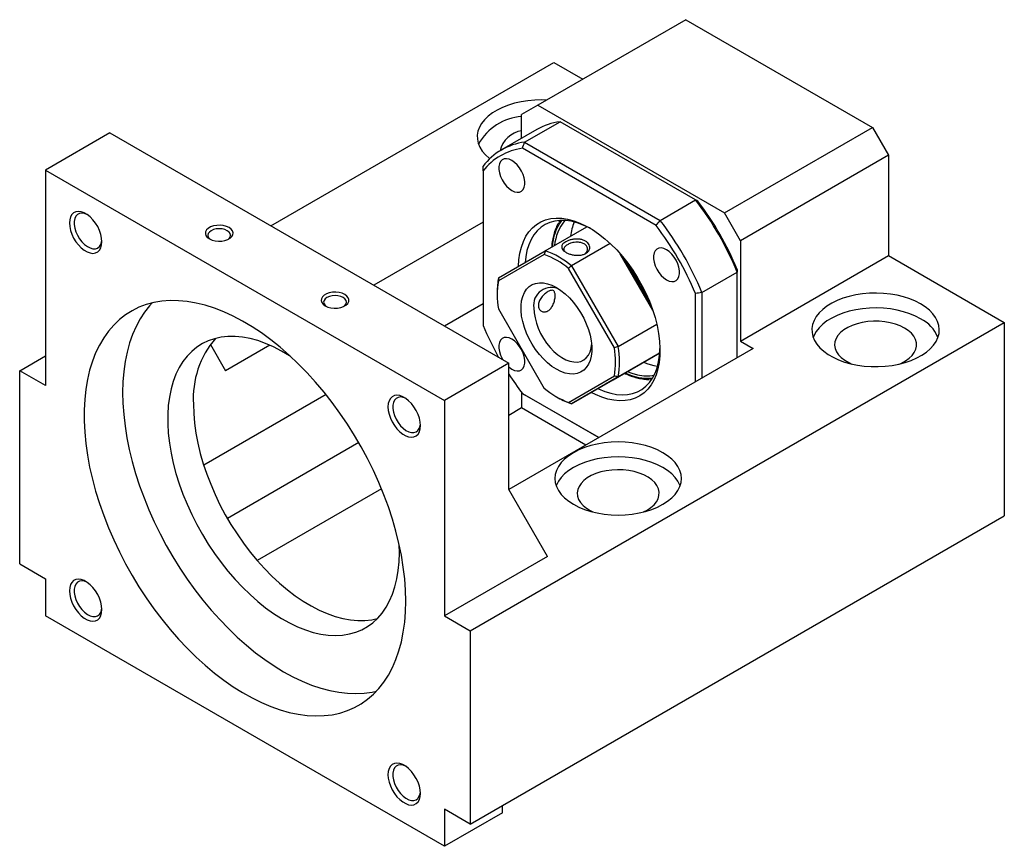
# Model space of a CAD drawing. Header units: millimetres. Extents: x 26 to 289, y 7 to 200.
# Tile 4 of 4: x 206 to 278, y 114 to 174. Entities that reach past the tile are written whole.
import ezdxf

# ---------------------------------------------------------------- set-up
doc = ezdxf.new("R2010")
doc.units = ezdxf.units.MM

msp = doc.modelspace()

# ---------------------------------------------------------------- linework, layer by layer
at = {"color": 7, "linetype": 'Continuous', "lineweight": 25}
for p, q in [((254.7108, 174.3296), (243.8685, 168.0705)), ((254.7108, 174.3296), (268.3816, 166.4377)), ((224.3075, 159.2259), (245.0471, 171.1987)), ((245.0471, 171.1987), (247.1671, 169.9747)), ((243.8685, 168.0705), (242.69, 167.3899)), ((243.8685, 168.0705), (257.5393, 160.1786)), ((242.69, 165.6397), (242.69, 167.3899)), ((242.9089, 165.3588), (245.5017, 166.8556)), ((255.4348, 161.1213), (245.5017, 166.8556)), ((212.5201, 166.0306), (207.8061, 163.3093)), ((212.5201, 166.0306), (241.7472, 149.1582)), ((243.8021, 166.2816), (241.2094, 164.7849)), ((257.5393, 160.1786), (268.3816, 166.4377)), ((268.3816, 166.4377), (269.5601, 164.3964)), ((242.9089, 165.3588), (252.842, 159.6246)), ((252.5388, 159.2553), (242.7408, 164.9116)), ((269.5601, 164.3964), (258.7178, 158.1373)), ((269.5601, 164.3964), (269.5601, 157.0476)), ((207.8061, 163.3093), (207.8061, 147.5228)), ((207.8061, 163.3093), (237.0332, 146.4368)), ((239.8616, 163.2489), (239.8616, 151.9346)), ((252.842, 159.6246), (255.4348, 161.1213)), ((258.7178, 158.1373), (257.5393, 160.1786)), ((239.8616, 159.4968), (231.85, 154.8718)), ((245.4267, 159.4899), (245.5086, 159.6239)), ((244.4182, 157.4003), (247.4758, 159.1654)), ((258.7178, 158.1373), (258.7178, 150.7884)), ((241.0025, 155.4278), (244.4182, 157.4003)), ((249.1767, 157.9332), (246.3359, 156.2932)), ((244.3472, 157.1284), (240.9907, 155.19)), ((252.2984, 153.042), (249.9172, 157.1663)), ((250.0868, 156.9681), (252.2115, 153.2881)), ((258.7178, 150.7884), (269.5601, 157.0476)), ((269.5601, 157.0476), (278.0454, 152.1491)), ((249.4806, 150.2889), (246.124, 156.1027)), ((246.3359, 156.2932), (249.7515, 150.3772)), ((255.8894, 154.3465), (258.4821, 155.8432)), ((258.4821, 149.5638), (258.4821, 155.8432)), ((240.8987, 154.3806), (240.8987, 154.2173)), ((255.418, 147.795), (255.418, 154.2684)), ((255.8894, 154.3465), (255.8894, 148.0671)), ((239.8616, 153.5088), (237.0362, 151.8778)), ((240.9907, 153.1383), (244.3472, 147.3245)), ((238.9188, 129.5618), (278.0454, 152.1491)), ((249.7515, 150.3772), (252.5923, 152.0171)), ((278.0454, 152.1491), (278.0454, 137.9958)), ((258.7178, 150.7884), (259.6606, 150.2442)), ((219.8884, 150.5463), (221.0054, 148.6114)), ((224.2473, 150.4829), (221.0054, 148.6114)), ((259.6606, 150.2442), (241.7477, 139.9033)), ((205.9205, 148.6114), (207.8061, 149.6999)), ((249.4, 147.9591), (252.8091, 149.9278)), ((252.8091, 149.9278), (249.7515, 148.1627)), ((252.4037, 149.6937), (252.4516, 149.7213)), ((252.4276, 149.7072), (252.809, 149.9274)), ((205.9205, 134.458), (205.9205, 148.6114)), ((207.8061, 147.5228), (205.9205, 148.6114)), ((241.7472, 149.1582), (237.0332, 146.4368)), ((241.7472, 139.9041), (241.7472, 149.1582)), ((252.3604, 148.9958), (252.6426, 148.9474)), ((246.124, 146.2989), (249.4806, 148.2372)), ((249.7515, 148.1627), (246.3359, 146.1902)), ((246.3359, 146.1902), (249.4, 147.9591)), ((252.2223, 147.9942), (252.0708, 147.9903)), ((228.3587, 146.8683), (219.3999, 141.6966)), ((237.0332, 146.4368), (237.0332, 130.6504)), ((242.69, 147.0142), (242.69, 145.8877)), ((242.7408, 146.9477), (248.3455, 143.7121)), ((248.3455, 143.7121), (242.9089, 146.8506)), ((245.2349, 146.7059), (245.3763, 146.6243)), ((242.69, 145.8877), (241.7472, 145.3434)), ((247.4021, 143.1675), (242.69, 145.8877)), ((230.7543, 143.3522), (221.1338, 137.7985)), ((232.4236, 139.961), (223.3238, 134.7078)), ((244.5757, 135.0046), (241.7472, 139.9041)), ((238.9188, 115.4085), (278.0454, 137.9958)), ((233.7333, 135.2766), (233.7169, 135.8954)), ((244.5757, 135.0046), (237.0332, 130.6504)), ((205.9205, 134.458), (207.8061, 133.3694)), ((207.8061, 133.3694), (207.8061, 130.6476)), ((237.0332, 113.7752), (207.8061, 130.6476)), ((237.0332, 130.6504), (238.9188, 129.5618)), ((238.9188, 129.5618), (238.9188, 115.4085)), ((238.9188, 115.4085), (237.0332, 116.497)), ((237.0332, 116.497), (237.0332, 113.7752)), ((241.2758, 116.2244), (237.0332, 113.7752)), ((241.2758, 116.2244), (241.2758, 116.7691))]:
    msp.add_line(p, q, dxfattribs=at)
at = {"color": 7, "linetype": 'Continuous', "lineweight": 25, "flags": 128}
for points in [[(244.5083, 168.4398), (244.1685, 168.4497), (243.6548, 168.4374), (243.1466, 168.3926), (242.6499, 168.3158), (242.171, 168.2079), (241.7154, 168.0702), (241.2889, 167.9045), (240.8966, 167.7126), (240.5432, 167.4971), (240.233, 167.2603), (239.9698, 167.0054), (239.7568, 166.7352), (239.5966, 166.4532), (239.4911, 166.1627), (239.4416, 165.8673), (239.4487, 165.5705), (239.5122, 165.2759), (239.6316, 164.9872), (239.8052, 164.7079), (240.031, 164.4412), (240.3063, 164.1905), (240.3589, 164.1488)], [(241.9731, 164.0188), (241.7746, 164.1093), (241.5848, 164.1476), (241.412, 164.1322), (241.2637, 164.0636), (241.1464, 163.9449), (241.0652, 163.7812), (241.0237, 163.5798), (241.0237, 163.3493), (241.0652, 163.0999), (241.1464, 162.8426), (241.2637, 162.5884), (241.412, 162.3486), (241.5848, 162.1336), (241.7746, 161.9528), (241.9731, 161.8141), (242.1716, 161.7237), (242.3614, 161.6853), (242.5342, 161.7008), (242.6825, 161.7693), (242.7998, 161.8881), (242.881, 162.0517), (242.9225, 162.2532), (242.9225, 162.4836), (242.881, 162.733), (242.7998, 162.9904), (242.6825, 163.2445), (242.5342, 163.4844), (242.3614, 163.6994), (242.1716, 163.8801), (241.9731, 164.0188)], [(211.9433, 158.0624), (211.923, 158.3266), (211.8629, 158.6053), (211.765, 158.8889), (211.6326, 159.1677), (211.4703, 159.4323), (211.2835, 159.6736), (211.0787, 159.8835), (210.8628, 160.0547), (210.6431, 160.1815), (210.4272, 160.2596), (210.2224, 160.2862), (210.0357, 160.2605), (209.8733, 160.1833), (209.741, 160.0573), (209.6431, 159.8868), (209.5829, 159.6775), (209.5627, 159.4366), (209.5829, 159.1724), (209.6431, 158.8937), (209.741, 158.6101), (209.8733, 158.3313), (210.0357, 158.0667), (210.2224, 157.8254), (210.4272, 157.6155), (210.6431, 157.4443), (210.8628, 157.3174), (211.0787, 157.2394), (211.2835, 157.2128), (211.4703, 157.2385), (211.6326, 157.3157), (211.765, 157.4417), (211.8629, 157.6122), (211.923, 157.8215), (211.9433, 158.0624)], [(210.8451, 160.0667), (210.6757, 160.1312), (210.4834, 160.16), (210.3094, 160.1352), (210.1607, 160.0578), (210.0436, 159.9311), (209.9627, 159.7602), (209.9214, 159.552), (209.9214, 159.3152), (209.9627, 159.0594), (210.0436, 158.7951), (210.1607, 158.5331), (210.3094, 158.2842), (210.4834, 158.0585), (210.6757, 157.8652), (210.8784, 157.7123), (211.0832, 157.6061), (211.2818, 157.5508), (211.4659, 157.5488), (211.628, 157.6002), (211.7616, 157.7027), (211.8611, 157.8523), (211.9225, 158.0428), (211.9397, 158.1706)], [(242.4565, 156.2675), (242.486, 156.7378), (242.5568, 157.2203), (242.6673, 157.6706), (242.8168, 158.0852), (243.004, 158.4607), (243.2275, 158.7943), (243.4855, 159.0834), (243.776, 159.3256), (244.0968, 159.5191), (244.4453, 159.6624), (244.8188, 159.7544), (245.2144, 159.7943), (245.6289, 159.7818), (246.0592, 159.717), (246.5019, 159.6004), (246.9535, 159.433), (247.4104, 159.216), (247.8692, 158.9512), (248.3261, 158.6406), (248.7777, 158.2866), (249.2203, 157.8921), (249.6506, 157.4601), (250.0652, 156.9939), (250.4608, 156.4973), (250.8343, 155.9741), (251.1828, 155.4285), (251.5035, 154.8646), (251.7941, 154.2869), (252.0521, 153.7), (252.2756, 153.1083), (252.4628, 152.5166), (252.6122, 151.9295), (252.7228, 151.3516), (252.7935, 150.7874), (252.824, 150.2412), (252.8138, 149.7175), (252.7632, 149.2202), (252.6724, 148.7533), (252.5423, 148.3205), (252.3738, 147.925), (252.1683, 147.5701), (251.9273, 147.2585), (251.6527, 146.9926), (251.3468, 146.7745), (251.0118, 146.6059), (250.6505, 146.4882), (250.2656, 146.4222), (249.8601, 146.4085), (249.4372, 146.4472), (249.0003, 146.5379), (248.5528, 146.68), (248.0981, 146.8724), (247.7897, 147.0295)], [(247.7598, 159.0186), (247.6502, 159.0775), (247.2015, 159.2892), (246.7584, 159.4508), (246.3245, 159.5609), (245.9035, 159.6186), (245.4988, 159.6234), (245.1138, 159.5753), (244.7518, 159.4747), (244.4155, 159.3224), (244.108, 159.1197), (243.8317, 158.8682), (243.5889, 158.5701), (243.3816, 158.2278), (243.2115, 157.8441), (243.0801, 157.4223), (242.9885, 156.9658), (242.9419, 156.5478)], [(221.2529, 159.098), (221.06, 159.1852), (220.8365, 159.2433), (220.5954, 159.2688), (220.3508, 159.2603), (220.1168, 159.2182), (219.907, 159.145), (219.7337, 159.0449), (219.6069, 158.9238), (219.534, 158.7888), (219.5192, 158.6475), (219.5634, 158.5084), (219.664, 158.3793), (219.8151, 158.268), (220.0081, 158.1807), (220.2316, 158.1226), (220.4726, 158.0971), (220.7173, 158.1057), (220.9513, 158.1478), (221.161, 158.221), (221.3343, 158.321), (221.4611, 158.4421), (221.534, 158.5772), (221.5488, 158.7184), (221.5047, 158.8576), (221.4041, 158.9866), (221.2529, 159.098)], [(221.1233, 158.8734), (220.9507, 158.9499), (220.7497, 158.9979), (220.534, 159.0143), (220.3183, 158.9979), (220.1174, 158.9499), (219.9448, 158.8734), (219.8123, 158.7738), (219.7291, 158.6578), (219.7007, 158.5333), (219.7291, 158.4087), (219.8123, 158.2927), (219.8863, 158.2306)], [(221.1817, 158.2306), (221.2557, 158.2927), (221.339, 158.4087), (221.3674, 158.5333), (221.339, 158.6578), (221.2557, 158.7738), (221.1233, 158.8734)], [(253.3064, 157.4762), (253.108, 157.5667), (252.9182, 157.605), (252.7454, 157.5896), (252.597, 157.521), (252.4797, 157.4023), (252.3986, 157.2386), (252.3571, 157.0372), (252.3571, 156.8067), (252.3986, 156.5573), (252.4797, 156.3), (252.597, 156.0458), (252.7454, 155.806), (252.9182, 155.591), (253.108, 155.4102), (253.3064, 155.2715), (253.5049, 155.1811), (253.6947, 155.1427), (253.8675, 155.1582), (254.0158, 155.2267), (254.1332, 155.3455), (254.2143, 155.5091), (254.2558, 155.7106), (254.2558, 155.941), (254.2143, 156.1904), (254.1332, 156.4478), (254.0158, 156.702), (253.8675, 156.9418), (253.6947, 157.1568), (253.5049, 157.3375), (253.3064, 157.4762)], [(229.7382, 154.1995), (229.5453, 154.2868), (229.3218, 154.3448), (229.0807, 154.3703), (228.836, 154.3618), (228.602, 154.3197), (228.3923, 154.2465), (228.219, 154.1465), (228.0922, 154.0254), (228.0193, 153.8903), (228.0045, 153.7491), (228.0487, 153.6099), (228.1493, 153.4809), (228.3004, 153.3695), (228.4933, 153.2822), (228.7168, 153.2242), (228.9579, 153.1987), (229.2026, 153.2072), (229.4366, 153.2493), (229.6463, 153.3225), (229.8196, 153.4226), (229.9464, 153.5436), (230.0193, 153.6787), (230.0341, 153.8199), (229.9899, 153.9591), (229.8893, 154.0881), (229.7382, 154.1995)], [(245.2356, 148.7196), (244.9107, 148.9308), (244.5908, 149.1859), (244.2812, 149.4809), (243.9866, 149.811), (243.7117, 150.1712), (243.4608, 150.5557), (243.2379, 150.9584), (243.0465, 151.3731), (242.8896, 151.7931), (242.7698, 152.2119), (242.6888, 152.6228), (242.648, 153.0194), (242.648, 153.3954), (242.6888, 153.7449), (242.7698, 154.0623), (242.8896, 154.3427), (243.0465, 154.5816), (243.2379, 154.7753), (243.4608, 154.9207), (243.7117, 155.0156), (243.9866, 155.0583), (244.2812, 155.0483), (244.5908, 154.9858), (244.9107, 154.8716), (245.2356, 154.7076), (245.5606, 154.4964), (245.8804, 154.2413), (246.1901, 153.9464), (246.4847, 153.6162), (246.7596, 153.256), (247.0105, 152.8715), (247.2333, 152.4688), (247.4247, 152.0541), (247.5816, 151.6341), (247.7014, 151.2153), (247.7824, 150.8044), (247.8232, 150.4078), (247.8232, 150.0318), (247.7824, 149.6824), (247.7014, 149.3649), (247.5816, 149.0845), (247.4247, 148.8456), (247.2333, 148.6519), (247.0105, 148.5065), (246.7596, 148.4117), (246.4847, 148.3689), (246.1901, 148.3789), (245.8804, 148.4415), (245.5606, 148.5557), (245.2356, 148.7196)], [(234.2048, 131.7388), (234.1844, 132.5492), (234.1236, 133.3803), (234.0224, 134.2292), (233.8811, 135.0929), (233.7004, 135.9685), (233.4808, 136.853), (233.2231, 137.7433), (232.9281, 138.6364), (232.5969, 139.5291), (232.2306, 140.4185), (231.8305, 141.3013), (231.3979, 142.1747), (230.9344, 143.0356), (230.4416, 143.8809), (229.9211, 144.7079), (229.3747, 145.5135), (228.8044, 146.2952), (228.212, 147.0501), (227.5997, 147.7758), (226.9695, 148.4695), (226.3237, 149.1291), (225.6644, 149.7521), (224.9939, 150.3366), (224.3145, 150.8803), (223.6286, 151.3816), (222.9385, 151.8385), (222.2466, 152.2497), (221.5554, 152.6135), (220.8671, 152.9289), (220.1841, 153.1947), (219.5089, 153.41), (218.8437, 153.574), (218.1908, 153.6862), (217.5526, 153.7462), (216.931, 153.7538), (216.3284, 153.7089), (215.7469, 153.6118), (215.1883, 153.4627), (214.6546, 153.2622), (214.1477, 153.0109), (213.6693, 152.7098), (213.2211, 152.3598), (212.8046, 151.9622), (212.4212, 151.5183), (212.0723, 151.0297), (211.7591, 150.4981), (211.4826, 149.9252), (211.2438, 149.3131), (211.0436, 148.6639), (210.8826, 147.9798), (210.7613, 147.2631), (210.6802, 146.5164), (210.6396, 145.7422), (210.6396, 144.9432), (210.6802, 144.1221), (210.7613, 143.2818), (210.8826, 142.4251), (211.0436, 141.5551), (211.2438, 140.6746), (211.4826, 139.7868), (211.7591, 138.8948), (212.0723, 138.0015), (212.4212, 137.1101), (212.8046, 136.2236), (213.2211, 135.3451), (213.6693, 134.4776), (214.1477, 133.6241), (214.6546, 132.7876), (215.1883, 131.9709), (215.7469, 131.1769), (216.3284, 130.4083), (216.931, 129.6677), (217.5526, 128.9577), (218.1908, 128.2807), (218.8437, 127.6392), (219.5089, 127.0352), (220.1841, 126.4708), (220.8671, 125.9481), (221.5554, 125.4688), (222.2466, 125.0346), (222.9385, 124.6469), (223.6286, 124.3071), (224.3145, 124.0164), (224.9939, 123.7758), (225.6644, 123.5861), (226.3237, 123.4479), (226.9695, 123.3617), (227.5997, 123.3279), (228.212, 123.3466), (228.8044, 123.4176), (229.3747, 123.5408), (229.9211, 123.7156), (230.4416, 123.9416), (230.9344, 124.2179), (231.3979, 124.5436), (231.8305, 124.9176), (232.2306, 125.3385), (232.5969, 125.8049), (232.9281, 126.3153), (233.2231, 126.8678), (233.4808, 127.4605), (233.7004, 128.0914), (233.8811, 128.7584), (234.0224, 129.4591), (234.1236, 130.1911), (234.1844, 130.9519), (234.2048, 131.7388)], [(229.6086, 153.975), (229.436, 154.0514), (229.235, 154.0995), (229.0193, 154.1159), (228.8036, 154.0995), (228.6026, 154.0514), (228.43, 153.975), (228.2976, 153.8753), (228.2144, 153.7593), (228.186, 153.6348), (228.2144, 153.5103), (228.2976, 153.3943), (228.3716, 153.3321)], [(229.667, 153.3321), (229.741, 153.3943), (229.8242, 153.5103), (229.8526, 153.6348), (229.8242, 153.7593), (229.741, 153.8753), (229.6086, 153.975)], [(271.9171, 153.5098), (271.5341, 153.7078), (271.1156, 153.8803), (270.6669, 154.0251), (270.1932, 154.1406), (269.7004, 154.2253), (269.1945, 154.2782), (268.6816, 154.2986), (268.1679, 154.2863), (267.6596, 154.2415), (267.163, 154.1647), (266.684, 154.0568), (266.2285, 153.9192), (265.802, 153.7534), (265.4096, 153.5616), (265.0562, 153.346), (264.746, 153.1093), (264.4829, 152.8543), (264.2699, 152.5841), (264.1096, 152.3021), (264.0041, 152.0116), (263.9546, 151.7162), (263.9617, 151.4194), (264.0253, 151.1249), (264.1446, 150.8362), (264.3182, 150.5568), (264.5441, 150.2901), (264.8193, 150.0394), (265.1407, 149.8077), (265.5042, 149.5979), (265.9056, 149.4123), (266.3399, 149.2534), (266.8018, 149.1231), (267.2857, 149.0228), (267.7858, 148.954), (268.296, 148.9172), (268.8101, 148.9131), (269.3219, 148.9417), (269.8251, 149.0026), (270.3137, 149.0951), (270.7816, 149.2181), (271.2233, 149.37), (271.6333, 149.5491), (272.0068, 149.7531), (272.3391, 149.9796), (272.6262, 150.2258), (272.8647, 150.4888), (273.0516, 150.7653), (273.1846, 151.052), (273.2623, 151.3454), (273.2835, 151.642), (273.2481, 151.9381), (273.1565, 152.2301), (273.0098, 152.5146), (272.8098, 152.7881), (272.5589, 153.0471), (272.2601, 153.2887), (271.9171, 153.5098)], [(215.622, 153.5835), (215.4356, 153.377), (215.0718, 152.9138), (214.7427, 152.4072), (214.4492, 151.859), (214.1925, 151.2712), (213.9734, 150.6456), (213.7926, 149.9843), (213.6507, 149.2898), (213.5483, 148.5642), (213.4857, 147.8101), (213.463, 147.0301), (213.4805, 146.2268), (213.5379, 145.4028), (213.6352, 144.5611), (213.7719, 143.7045), (213.9476, 142.8359), (214.1618, 141.9582), (214.4137, 141.0745), (214.7024, 140.1877), (215.027, 139.3009), (215.3863, 138.4171), (215.7791, 137.5392), (216.2042, 136.6703), (216.66, 135.8133), (217.145, 134.9711), (217.6575, 134.1467), (218.1959, 133.3427), (218.7582, 132.5619), (219.3426, 131.8071), (219.9471, 131.0807), (220.5696, 130.3852), (221.208, 129.723), (221.8601, 129.0963), (222.5238, 128.5073), (223.1967, 127.958), (223.8766, 127.4502), (224.5612, 126.9857), (225.2481, 126.566), (225.935, 126.1926), (226.6195, 125.8668), (227.2994, 125.5896), (227.9724, 125.3619), (228.636, 125.1847), (229.2882, 125.0584), (229.9266, 124.9835), (230.5491, 124.9603), (231.1535, 124.9888), (231.7379, 125.0689), (232.0457, 125.1338)], [(243.5857, 153.2104), (243.6063, 152.8575), (243.6679, 152.4877), (243.7691, 152.1081), (243.908, 151.7262), (244.082, 151.3493), (244.2876, 150.9848), (244.5208, 150.6397), (244.7771, 150.3209), (245.0515, 150.0345), (245.3387, 149.786), (245.633, 149.5804), (245.9288, 149.4215), (246.2202, 149.3126), (246.5017, 149.2558), (246.7677, 149.252), (247.013, 149.3015), (247.233, 149.4032), (247.4232, 149.5552), (247.58, 149.7545), (247.7004, 149.9972), (247.782, 150.2786), (247.8165, 150.5095)], [(271.9171, 152.4211), (271.5341, 152.6191), (271.1156, 152.7916), (270.6669, 152.9364), (270.1932, 153.0519), (269.7004, 153.1366), (269.1945, 153.1895), (268.6816, 153.2099), (268.1679, 153.1976), (267.6596, 153.1528), (267.163, 153.076), (266.684, 152.9681), (266.2285, 152.8304), (265.802, 152.6647), (265.4096, 152.4729), (265.0562, 152.2573), (264.746, 152.0206), (264.4829, 151.7656), (264.2699, 151.4954), (264.1096, 151.2134), (264.0469, 151.0605)], [(270.7386, 151.7407), (270.4227, 151.8993), (270.0717, 152.0309), (269.6924, 152.133), (269.2921, 152.2036), (268.8787, 152.2414), (268.4603, 152.2456), (268.0449, 152.2162), (267.6406, 152.1536), (267.2553, 152.0592), (266.8966, 151.9348), (266.5713, 151.7827), (266.2858, 151.606), (266.0458, 151.4081), (265.8558, 151.1928), (265.7195, 150.9644), (265.6396, 150.7272), (265.6177, 150.4859), (265.6542, 150.2452), (265.7484, 150.0098), (265.8984, 149.7842), (266.1013, 149.5729), (266.3532, 149.3799), (266.6491, 149.2091), (266.8785, 149.1048)], [(270.3561, 149.1048), (270.5052, 149.1702), (270.8113, 149.335), (271.0747, 149.5228), (271.2903, 149.7299), (271.4538, 149.9523), (271.5622, 150.1857), (271.6132, 150.4255), (271.6059, 150.6671), (271.5404, 150.9057), (271.418, 151.1368), (271.2411, 151.3558), (271.0132, 151.5584), (270.7386, 151.7407)], [(225.7771, 149.6491), (225.6873, 149.7069), (225.1016, 150.0566), (224.5166, 150.3593), (223.9351, 150.6135), (223.3599, 150.8179), (222.7937, 150.9716), (222.2391, 151.0738), (221.6989, 151.1241), (221.1757, 151.1222), (220.6718, 151.0682), (220.1897, 150.9623), (219.7318, 150.8049), (219.3001, 150.5969), (218.8967, 150.3392), (218.5237, 150.0331), (218.1827, 149.68), (217.8753, 149.2816), (217.6031, 148.8398), (217.3673, 148.3567), (217.1691, 147.8347), (217.0094, 147.2761), (216.8889, 146.6837), (216.8083, 146.0603), (216.7678, 145.4088), (216.7678, 144.7324), (216.8083, 144.0342), (216.8889, 143.3177), (217.0094, 142.5862), (217.1691, 141.8432), (217.3673, 141.0923), (217.6031, 140.337), (217.8753, 139.5809), (218.1827, 138.8277), (218.5237, 138.0808), (218.8967, 137.344), (219.3001, 136.6206), (219.7318, 135.9142), (220.1897, 135.2281), (220.6718, 134.5656), (221.1757, 133.9298), (221.6989, 133.3237), (222.2391, 132.7503), (222.7937, 132.2123), (223.3599, 131.7122), (223.9351, 131.2525), (224.5166, 130.8353), (225.1016, 130.4626), (225.6873, 130.1361), (226.2709, 129.8576), (226.8496, 129.6281), (227.4206, 129.449), (227.9813, 129.3209), (228.529, 129.2446), (229.0611, 129.2204), (229.575, 129.2484), (230.0683, 129.3284), (230.5386, 129.4602), (230.9836, 129.6429), (231.4014, 129.8759), (231.7898, 130.158), (232.1471, 130.4878), (232.4715, 130.8638), (232.7614, 131.2841), (233.0156, 131.7468), (233.2327, 132.2497), (233.4118, 132.7903), (233.552, 133.3662), (233.6526, 133.9744), (233.7131, 134.6123), (233.7333, 135.2766), (233.7333, 135.2766)], [(241.9731, 150.9315), (241.7746, 151.022), (241.5848, 151.0603), (241.412, 151.0449), (241.2637, 150.9763), (241.1464, 150.8576), (241.0652, 150.6939), (241.0237, 150.4924), (241.0237, 150.262), (241.0652, 150.0126), (241.1464, 149.7552), (241.2637, 149.5011), (241.3176, 149.4062)], [(241.7472, 148.8885), (241.7746, 148.8655), (241.9731, 148.7268), (242.1716, 148.6363), (242.3614, 148.598), (242.5342, 148.6134), (242.6825, 148.682), (242.7998, 148.8007), (242.881, 148.9644), (242.9225, 149.1659), (242.9225, 149.3963), (242.881, 149.6457), (242.7998, 149.9031), (242.6825, 150.1572), (242.5342, 150.397), (242.3614, 150.612), (242.1716, 150.7928), (241.9731, 150.9315), (241.9731, 150.9315)], [(248.2751, 147.3097), (248.3256, 147.2856), (248.772, 147.0988), (249.2109, 146.9628), (249.6388, 146.8789), (250.0521, 146.8476), (250.4473, 146.8692), (250.8212, 146.9437), (251.1707, 147.0703), (251.4929, 147.2479), (251.7852, 147.4753), (252.045, 147.7503), (252.2703, 148.0709), (252.4592, 148.4342), (252.61, 148.8374), (252.7217, 149.277), (252.7932, 149.7494), (252.8239, 150.2465)], [(251.6058, 149.2329), (251.9396, 149.1095), (252.3604, 148.9958)], [(250.4275, 148.5525), (250.7611, 148.4291), (251.1819, 148.3154)], [(235.2766, 144.5923), (235.2563, 144.8566), (235.1962, 145.1352), (235.0983, 145.4188), (234.9659, 145.6976), (234.8036, 145.9622), (234.6169, 146.2036), (234.412, 146.4134), (234.1961, 146.5847), (233.9765, 146.7115), (233.7606, 146.7895), (233.5557, 146.8161), (233.369, 146.7904), (233.2067, 146.7133), (233.0743, 146.5873), (232.9764, 146.4167), (232.9163, 146.2075), (232.896, 145.9666), (232.9163, 145.7023), (232.9764, 145.4237), (233.0743, 145.1401), (233.2067, 144.8613), (233.369, 144.5967), (233.5557, 144.3553), (233.7606, 144.1455), (233.9765, 143.9742), (234.1961, 143.8474), (234.412, 143.7694), (234.6169, 143.7428), (234.8036, 143.7685), (234.9659, 143.8456), (235.0983, 143.9716), (235.1962, 144.1422), (235.2563, 144.3514), (235.2766, 144.5923)], [(234.1784, 146.5967), (234.009, 146.6612), (233.8167, 146.6899), (233.6427, 146.6651), (233.4941, 146.5878), (233.3769, 146.4611), (233.296, 146.2901), (233.2548, 146.082), (233.2548, 145.8452), (233.296, 145.5894), (233.3769, 145.3251), (233.4941, 145.0631), (233.6427, 144.8141), (233.8167, 144.5884), (234.009, 144.3951), (234.2117, 144.2423), (234.4166, 144.136), (234.6151, 144.0808), (234.7992, 144.0788), (234.9614, 144.1301), (235.0949, 144.2327), (235.1945, 144.3823), (235.2559, 144.5728), (235.273, 144.7005)], [(218.6484, 146.162), (218.6686, 145.4744), (218.7292, 144.7666), (218.8298, 144.0422), (218.97, 143.3045), (219.1491, 142.5571), (219.3662, 141.8035), (219.6203, 141.0474), (219.9103, 140.2923), (220.2347, 139.5418), (220.5919, 138.7995), (220.9804, 138.069), (221.3981, 137.3536), (221.8432, 136.657), (222.3135, 135.9822), (222.8068, 135.3327), (223.3206, 134.7114), (223.8527, 134.1213), (224.4004, 133.5653), (224.9611, 133.0459), (225.5322, 132.5657), (226.1109, 132.127), (226.6945, 131.7318), (227.2801, 131.382), (227.8651, 131.0793), (228.4466, 130.8252), (229.0218, 130.6208), (229.5881, 130.4671), (230.1426, 130.3648), (230.6828, 130.3145), (231.2061, 130.3164), (231.71, 130.3704), (232.1159, 130.4558)], [(253.0374, 138.8281), (253.3836, 139.0517), (253.6843, 139.2964), (253.9356, 139.5589), (254.1344, 139.836), (254.2783, 140.1242), (254.3653, 140.4199), (254.3944, 140.7194), (254.3653, 141.0189), (254.2783, 141.3146), (254.1344, 141.6028), (253.9356, 141.88), (253.6843, 142.1425), (253.3836, 142.3871), (253.0374, 142.6108), (252.6499, 142.8106), (252.2262, 142.9842), (251.7714, 143.1293), (251.2914, 143.2441), (250.7921, 143.3271), (250.2799, 143.3774), (249.7611, 143.3942), (249.2423, 143.3774), (248.7301, 143.3271), (248.2308, 143.2441), (247.7508, 143.1293), (247.296, 142.9842), (246.8723, 142.8106), (246.4848, 142.6108), (246.1386, 142.3871), (245.8379, 142.1425), (245.5866, 141.88), (245.3878, 141.6028), (245.2439, 141.3146), (245.1569, 141.0189), (245.1278, 140.7194), (245.1569, 140.4199), (245.2439, 140.1242), (245.3878, 139.836), (245.5866, 139.5589), (245.8379, 139.2964), (246.1386, 139.0517), (246.4848, 138.8281), (246.8723, 138.6282), (247.296, 138.4546), (247.7508, 138.3095), (248.2308, 138.1947), (248.7301, 138.1117), (249.2423, 138.0615), (249.7611, 138.0446), (250.2799, 138.0615), (250.7921, 138.1117), (251.2914, 138.1947), (251.7714, 138.3095), (252.2262, 138.4546), (252.6499, 138.6282), (253.0374, 138.8281)], [(254.2975, 140.1751), (254.2783, 140.2259), (254.1344, 140.5141), (253.9356, 140.7912), (253.6843, 141.0538), (253.3836, 141.2984), (253.0374, 141.522), (252.6499, 141.7219), (252.2262, 141.8955), (251.7714, 142.0406), (251.2914, 142.1554), (250.7921, 142.2384), (250.2799, 142.2886), (249.7611, 142.3055), (249.2423, 142.2886), (248.7301, 142.2384), (248.2308, 142.1554), (247.7508, 142.0406), (247.296, 141.8955), (246.8723, 141.7219), (246.4848, 141.522), (246.1386, 141.2984), (245.8379, 141.0538), (245.5866, 140.7912), (245.3878, 140.5141), (245.2439, 140.2259), (245.2247, 140.1751)], [(251.61, 138.2668), (251.8824, 138.4061), (252.157, 138.5884), (252.385, 138.7911), (252.5618, 139.01), (252.6842, 139.2411), (252.7497, 139.4798), (252.757, 139.7213), (252.706, 139.9611), (252.5977, 140.1945), (252.4341, 140.4169), (252.2186, 140.624), (251.9552, 140.8118), (251.6491, 140.9766), (251.3062, 141.1152), (250.9333, 141.2249), (250.5376, 141.3035), (250.1267, 141.3496), (249.7087, 141.3623), (249.2918, 141.3412), (248.884, 141.2869), (248.4932, 141.2003), (248.1272, 141.0832), (247.7929, 140.9377), (247.497, 140.7669), (247.2451, 140.5739), (247.0422, 140.3626), (246.8922, 140.137), (246.798, 139.9016), (246.7616, 139.6609), (246.7835, 139.4196), (246.8633, 139.1825), (246.9996, 138.954), (247.1896, 138.7387), (247.4297, 138.5408), (247.7151, 138.3641), (247.9122, 138.2668)], [(211.9433, 131.1179), (211.923, 131.3821), (211.8629, 131.6608), (211.765, 131.9444), (211.6326, 132.2232), (211.4703, 132.4878), (211.2835, 132.7291), (211.0787, 132.939), (210.8628, 133.1103), (210.6431, 133.2371), (210.4272, 133.3151), (210.2224, 133.3417), (210.0357, 133.316), (209.8733, 133.2388), (209.741, 133.1128), (209.6431, 132.9423), (209.5829, 132.733), (209.5627, 132.4922), (209.5829, 132.2279), (209.6431, 131.9492), (209.741, 131.6657), (209.8733, 131.3868), (210.0357, 131.1222), (210.2224, 130.8809), (210.4272, 130.671), (210.6431, 130.4998), (210.8628, 130.373), (211.0787, 130.2949), (211.2835, 130.2683), (211.4703, 130.294), (211.6326, 130.3712), (211.765, 130.4972), (211.8629, 130.6678), (211.923, 130.877), (211.9433, 131.1179)], [(210.8451, 133.1222), (210.6757, 133.1867), (210.4834, 133.2155), (210.3094, 133.1907), (210.1607, 133.1134), (210.0436, 132.9866), (209.9627, 132.8157), (209.9214, 132.6076), (209.9214, 132.3708), (209.9627, 132.115), (210.0436, 131.8507), (210.1607, 131.5887), (210.3094, 131.3397), (210.4834, 131.114), (210.6757, 130.9207), (210.8784, 130.7678), (211.0832, 130.6616), (211.2818, 130.6063), (211.4659, 130.6044), (211.628, 130.6557), (211.7616, 130.7583), (211.8611, 130.9079), (211.9225, 131.0984), (211.9397, 131.2261)], [(235.2766, 117.6478), (235.2563, 117.9121), (235.1962, 118.1908), (235.0983, 118.4743), (234.9659, 118.7532), (234.8036, 119.0178), (234.6169, 119.2591), (234.412, 119.469), (234.1961, 119.6402), (233.9765, 119.767), (233.7606, 119.8451), (233.5557, 119.8717), (233.369, 119.846), (233.2067, 119.7688), (233.0743, 119.6428), (232.9764, 119.4723), (232.9163, 119.263), (232.896, 119.0221), (232.9163, 118.7579), (232.9764, 118.4792), (233.0743, 118.1956), (233.2067, 117.9168), (233.369, 117.6522), (233.5557, 117.4109), (233.7606, 117.201), (233.9765, 117.0297), (234.1961, 116.9029), (234.412, 116.8249), (234.6169, 116.7983), (234.8036, 116.824), (234.9659, 116.9012), (235.0983, 117.0272), (235.1962, 117.1977), (235.2563, 117.407), (235.2766, 117.6478)], [(234.1784, 119.6522), (234.009, 119.7167), (233.8167, 119.7455), (233.6427, 119.7207), (233.4941, 119.6433), (233.3769, 119.5166), (233.296, 119.3457), (233.2548, 119.1375), (233.2548, 118.9007), (233.296, 118.6449), (233.3769, 118.3806), (233.4941, 118.1186), (233.6427, 117.8697), (233.8167, 117.6439), (234.009, 117.4507), (234.2117, 117.2978), (234.4166, 117.1916), (234.6151, 117.1363), (234.7992, 117.1343), (234.9614, 117.1856), (235.0949, 117.2882), (235.1945, 117.4378), (235.2559, 117.6283), (235.273, 117.756)]]:
    msp.add_lwpolyline(points, dxfattribs=at)
at = {"color": 7, "linetype": 'Continuous', "lineweight": 25}
for centre, radius, start, end in [((242.9569, 163.3446), 3.899, 93.924156, 151.391683), ((246.1132, 162.2413), 4.6547, 97.54971, 119.76983), ((242.9913, 164.2816), 1.9365, 98.950526, 166.817691), ((243.5003, 160.8165), 4.5807, 97.417284, 142.593468), ((243.3698, 160.4981), 4.4581, 98.111227, 141.899525), ((237.3419, 147.1567), 22.8553, 22.337872, 37.662128), ((237.8934, 147.475), 22.2982, 22.581109, 37.418891), ((248.5692, 157.4299), 3.4933, 141.128578, 174.071144), ((250.3873, 157.954), 4.1466, 157.941311, 172.836629), ((234.7492, 145.6599), 22.8553, 22.337872, 37.662128), ((234.8292, 145.7061), 22.2982, 22.581109, 37.418891), ((242.4613, 151.7961), 5.936, 49.253324, 70.752053), ((242.4063, 151.7144), 5.7514, 49.728814, 70.276563), ((244.7623, 151.4406), 7.5353, 18.159522, 41.635606), ((244.3808, 151.2201), 7.9278, 20.349364, 39.650636), ((246.6512, 154.1642), 5.7528, 169.727789, 190.272211), ((245.9331, 154.4101), 5.0344, 168.337306, 180.336539), ((244.855, 153.4269), 1.2876, 60.782333, 189.682555), ((270.7138, 150.0238), 2.6823, 22.735844, 63.345224), ((260.3209, 160.4362), 22.1553, 202.564824, 209.318287), ((225.3116, 146.6081), 6.6782, 139.074542, 183.829981), ((243.82, 149.2631), 5.7528, 349.727789, 10.272211), ((243.9182, 149.2699), 5.9374, 349.252375, 10.747625), ((260.1976, 160.3185), 21.989, 212.957816, 217.44982), ((251.8466, 151.1821), 2.9427, 256.944614, 280.665518), ((248.065, 151.7128), 5.7514, 229.728814, 250.276563), ((247.9609, 151.0607), 5.1344, 239.775597, 251.548842)]:
    msp.add_arc(centre, radius, start, end, dxfattribs=at)
at = {"color": 8, "linetype": 'Continuous', "lineweight": 25}
for centre, radius, start, end in [((248.6686, 157.4731), 3.7434, 144.867368, 176.573248), ((251.9409, 151.8109), 3.7478, 243.438195, 275.108114)]:
    msp.add_arc(centre, radius, start, end, dxfattribs=at)
at = {"color": 7, "linetype": 'Continuous', "lineweight": 25}
for points in [[(242.7408, 164.9116), (242.7967, 165.0607), (242.8527, 165.2098), (242.9089, 165.3588)], [(239.8616, 163.2489), (239.8616, 163.3658), (239.8616, 163.4825), (239.8616, 163.5991)], [(255.6029, 161.0242), (255.547, 161.0565), (255.491, 161.0889), (255.4348, 161.1213)], [(252.5388, 159.2553), (252.64, 159.3783), (252.7411, 159.5014), (252.842, 159.6246)], [(244.4182, 157.4003), (244.3946, 157.3097), (244.371, 157.219), (244.3472, 157.1284)], [(246.3359, 156.2932), (246.2651, 156.2298), (246.1945, 156.1663), (246.124, 156.1027)], [(258.4821, 156.0373), (258.4821, 155.9728), (258.4821, 155.9081), (258.4821, 155.8432)], [(241.0025, 155.4278), (240.9985, 155.3485), (240.9945, 155.2692), (240.9907, 155.19)], [(255.8894, 154.3465), (255.7322, 154.3206), (255.575, 154.2946), (255.418, 154.2684)], [(249.7515, 150.3772), (249.6613, 150.3476), (249.5709, 150.3182), (249.4806, 150.2889)], [(249.7515, 148.1627), (249.6613, 148.1876), (249.5709, 148.2124), (249.4806, 148.2372)], [(242.7408, 146.9477), (242.7967, 146.9154), (242.8527, 146.883), (242.9089, 146.8506)], [(246.3359, 146.1902), (246.2651, 146.2264), (246.1945, 146.2626), (246.124, 146.2989)]]:
    msp.add_open_spline(points, degree=3, dxfattribs=at)
for points, knots in [([(245.3963, 159.4582), (245.3928, 159.4529), (245.3201, 159.3423), (245.209, 159.092), (245.066, 158.7078), (244.9646, 158.286), (244.9053, 157.9398), (244.893, 157.7269), (244.8899, 157.6726)], [0, 0, 0, 0, 0.0114686, 0.2378487, 0.4651385, 0.6931493, 0.9216459, 1, 1, 1, 1]), ([(245.9347, 157.2886), (245.8696, 157.3263), (245.7562, 157.4051), (245.6486, 157.5373), (245.6078, 157.6963), (245.6649, 157.8791), (245.873, 158.0428), (246.1167, 158.1587), (246.3669, 158.2305), (246.6357, 158.2648), (246.9056, 158.2628), (247.1582, 158.2139), (247.3727, 158.1198), (247.5442, 157.9911), (247.6514, 157.8319), (247.6918, 157.6311), (247.6345, 157.3972), (247.4263, 157.2149), (247.1824, 157.1094), (246.932, 157.0651), (246.6631, 157.0685), (246.3934, 157.1066), (246.1414, 157.1822), (245.9997, 157.2511), (245.9347, 157.2886)], [0, 0, 0, 0, 0.04274964, 0.08386982, 0.12627783, 0.18835573, 0.24977295, 0.29121787, 0.33147048, 0.37369829, 0.41615296, 0.45732847, 0.50015902, 0.54280829, 0.58388292, 0.62631936, 0.68846378, 0.7498408, 0.79129303, 0.83157609, 0.87385407, 0.91627145, 0.95734059, 1, 1, 1, 1]), ([(247.2624, 157.1356), (247.3257, 157.182), (247.4278, 157.2567), (247.5009, 157.396), (247.5245, 157.5231), (247.5017, 157.6507), (247.4269, 157.7879), (247.2755, 157.922), (247.0594, 158.0004), (246.8443, 158.0305), (246.6493, 158.0286), (246.4544, 158.0003), (246.2399, 157.9434), (246.0249, 157.8468), (245.8737, 157.7321), (245.7981, 157.6216), (245.776, 157.5242), (245.7942, 157.4319), (245.8368, 157.3759), (245.8548, 157.3523)], [0, 0, 0, 0, 0.0788857, 0.1272038, 0.1813387, 0.2351929, 0.283394, 0.3625991, 0.442093, 0.4903949, 0.54432, 0.5984082, 0.6466889, 0.7255923, 0.8044915, 0.8528049, 0.9069489, 0.9608321, 1, 1, 1, 1]), ([(243.9157, 153.4009), (243.9157, 153.4949), (243.9367, 153.5937), (244.0149, 153.7909), (244.0721, 153.8887), (244.208, 154.0698), (244.2879, 154.1548), (244.4521, 154.3008), (244.5381, 154.3634), (244.6588, 154.4331), (244.6984, 154.4527), (244.7725, 154.4827), (244.8074, 154.4934), (244.9063, 154.5117), (244.9618, 154.5052), (245.029, 154.4664), (245.0484, 154.4489), (245.082, 154.4043), (245.0962, 154.3769), (245.1299, 154.2826), (245.1413, 154.2014), (245.1414, 154.0161), (245.13, 153.9104), (245.0964, 153.7487), (245.0821, 153.6933), (245.0485, 153.5848), (245.0291, 153.5314), (244.962, 153.3742), (244.907, 153.277), (244.7747, 153.1089), (244.7, 153.0416), (244.5788, 152.9715), (244.5376, 152.9537), (244.4541, 152.929), (244.4115, 152.9222), (244.288, 152.9187), (244.2082, 152.9389), (244.0722, 153.0173), (244.015, 153.076), (243.9565, 153.1844), (243.9411, 153.2247), (243.9209, 153.3092), (243.9157, 153.3538), (243.9157, 153.4009)], [0, 0, 0, 0, 0.0625, 0.0625, 0.125, 0.125, 0.1875, 0.1875, 0.25, 0.25, 0.28125, 0.28125, 0.3125, 0.3125, 0.375, 0.375, 0.40625, 0.40625, 0.4375, 0.4375, 0.5, 0.5, 0.5625, 0.5625, 0.59375, 0.59375, 0.625, 0.625, 0.6875, 0.6875, 0.75, 0.75, 0.78125, 0.78125, 0.8125, 0.8125, 0.875, 0.875, 0.9375, 0.9375, 0.96875, 0.96875, 1, 1, 1, 1]), ([(250.2231, 148.4344), (250.2771, 148.4075), (250.4733, 148.3094), (250.8089, 148.1862), (251.2267, 148.0645), (251.6329, 147.9984), (251.901, 147.9707), (252.0282, 147.9788), (252.0287, 147.9788)], [0, 0, 0, 0, 0.0866138, 0.3150517, 0.5434012, 0.7714935, 0.9990991, 1, 1, 1, 1])]:
    msp.add_open_spline(points, degree=3, knots=knots, dxfattribs=at)

doc.saveas('drawing.dxf')
